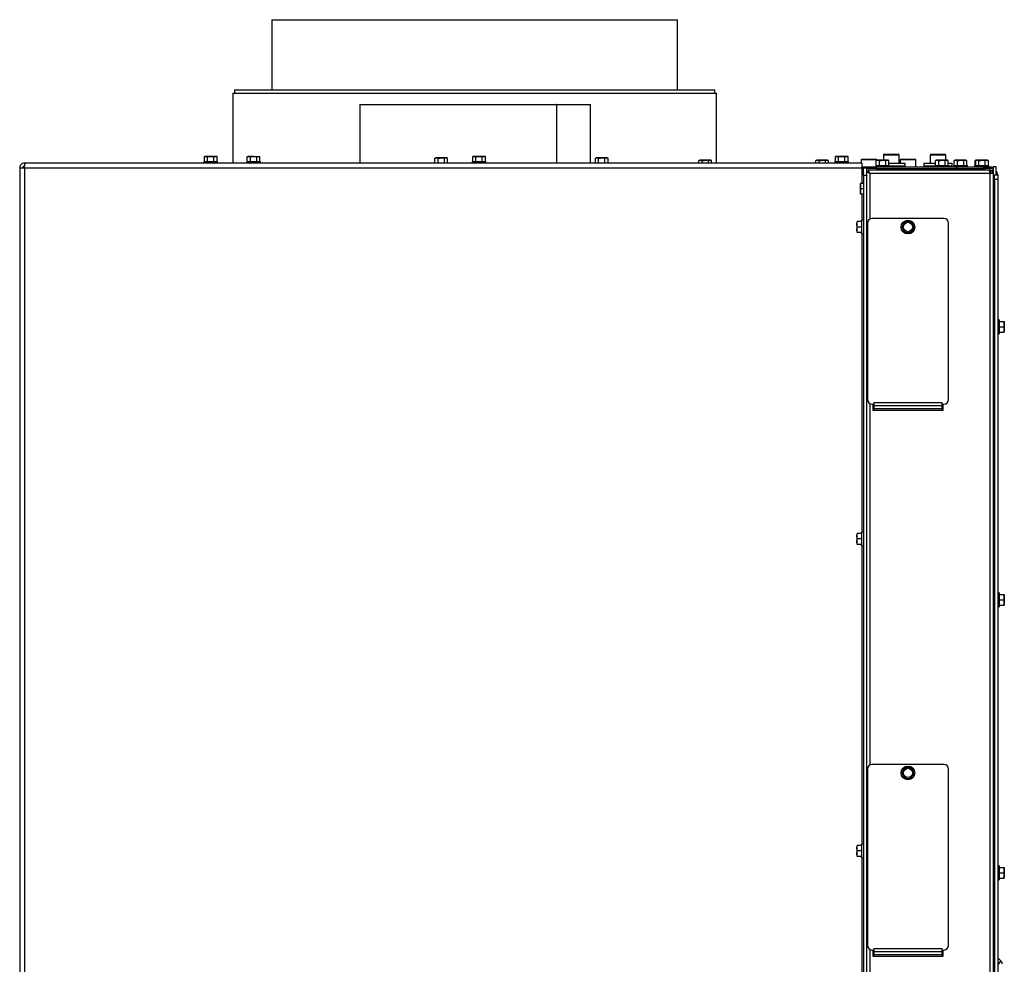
# Paper-space layout 'Sheet1' of a CAD drawing. Header units: millimetres. Extents: x 7 to 204, y 47 to 289.
# Tile 9 of 9: x 147 to 200, y 146 to 196. Entities that reach past the tile are written whole.
import ezdxf

# ---------------------------------------------------------------- set-up
doc = ezdxf.new("R2010")
doc.units = ezdxf.units.MM

psp = doc.layouts.new('Sheet1')

# ---------------------------------------------------------------- linework, layer by layer
at = {"color": 7, "linetype": 'Continuous', "lineweight": 25}
for p, q in [((160.953, 196.239), (160.953, 192.489)), ((160.953, 196.239), (182.619, 196.239)), ((182.619, 192.489), (182.619, 196.239)), ((158.869, 192.322), (158.869, 188.581)), ((158.869, 192.322), (184.703, 192.322)), ((158.953, 192.489), (158.953, 192.322)), ((158.953, 192.489), (184.619, 192.489)), ((184.619, 192.322), (184.619, 192.489)), ((184.703, 188.581), (184.703, 192.322)), ((165.64, 191.706), (165.64, 188.581)), ((165.64, 191.706), (176.147, 191.706)), ((176.147, 191.706), (176.147, 188.581)), ((176.167, 191.706), (176.147, 191.706)), ((176.167, 188.581), (176.167, 191.706)), ((176.167, 191.706), (177.974, 191.706)), ((177.974, 188.581), (177.974, 191.706)), ((157.39, 188.935), (157.345, 188.923)), ((157.345, 188.923), (157.429, 188.935)), ((157.345, 188.664), (157.345, 188.923)), ((157.429, 188.935), (157.39, 188.935)), ((157.429, 188.935), (157.513, 188.923)), ((157.682, 188.935), (157.429, 188.935)), ((157.513, 188.664), (157.513, 188.923)), ((157.682, 188.935), (157.85, 188.923)), ((157.934, 188.935), (157.682, 188.935)), ((157.85, 188.923), (157.934, 188.935)), ((157.85, 188.664), (157.85, 188.923)), ((157.934, 188.935), (158.019, 188.923)), ((157.974, 188.935), (157.934, 188.935)), ((158.019, 188.923), (157.974, 188.935)), ((158.019, 188.664), (158.019, 188.923)), ((159.629, 188.923), (159.714, 188.935)), ((159.629, 188.923), (159.714, 188.935)), ((159.629, 188.664), (159.629, 188.923)), ((159.714, 188.935), (159.675, 188.935)), ((159.714, 188.935), (159.798, 188.923)), ((159.966, 188.935), (159.714, 188.935)), ((159.714, 188.935), (159.798, 188.923)), ((159.798, 188.664), (159.798, 188.923)), ((159.966, 188.935), (160.135, 188.923)), ((159.966, 188.935), (160.135, 188.923)), ((160.135, 188.923), (160.219, 188.935)), ((160.135, 188.923), (160.219, 188.935)), ((160.135, 188.664), (160.135, 188.923)), ((160.219, 188.935), (160.303, 188.923)), ((160.219, 188.935), (160.303, 188.923)), ((160.303, 188.664), (160.303, 188.923)), ((169.703, 188.852), (169.658, 188.84)), ((169.658, 188.84), (169.743, 188.852)), ((169.743, 188.852), (169.703, 188.852)), ((169.743, 188.852), (169.827, 188.84)), ((169.995, 188.852), (169.743, 188.852)), ((169.995, 188.852), (170.164, 188.84)), ((170.248, 188.852), (169.995, 188.852)), ((170.164, 188.84), (170.248, 188.852)), ((170.248, 188.852), (170.332, 188.84)), ((170.287, 188.852), (170.248, 188.852)), ((170.332, 188.84), (170.287, 188.852)), ((171.724, 188.935), (171.678, 188.923)), ((171.678, 188.923), (171.763, 188.935)), ((171.678, 188.664), (171.678, 188.923)), ((171.763, 188.935), (171.724, 188.935)), ((171.763, 188.935), (171.847, 188.923)), ((172.015, 188.935), (171.763, 188.935)), ((171.847, 188.664), (171.847, 188.923)), ((172.015, 188.935), (172.184, 188.923)), ((172.268, 188.935), (172.015, 188.935)), ((172.184, 188.923), (172.268, 188.935)), ((172.184, 188.664), (172.184, 188.923)), ((172.268, 188.935), (172.352, 188.923)), ((172.307, 188.935), (172.268, 188.935)), ((172.352, 188.923), (172.307, 188.935)), ((172.352, 188.664), (172.352, 188.923)), ((178.277, 188.852), (178.232, 188.84)), ((178.232, 188.84), (178.316, 188.852)), ((178.316, 188.852), (178.277, 188.852)), ((178.316, 188.852), (178.4, 188.84)), ((178.568, 188.852), (178.316, 188.852)), ((178.568, 188.852), (178.737, 188.84)), ((178.821, 188.852), (178.568, 188.852)), ((178.737, 188.84), (178.821, 188.852)), ((178.821, 188.852), (178.905, 188.84)), ((178.86, 188.852), (178.821, 188.852)), ((178.905, 188.84), (178.86, 188.852)), ((191.099, 188.935), (191.053, 188.923)), ((191.053, 188.923), (191.138, 188.935)), ((191.053, 188.664), (191.053, 188.923)), ((191.138, 188.935), (191.099, 188.935)), ((191.138, 188.935), (191.222, 188.923)), ((191.39, 188.935), (191.138, 188.935)), ((191.222, 188.664), (191.222, 188.923)), ((191.39, 188.935), (191.559, 188.923)), ((191.643, 188.935), (191.39, 188.935)), ((191.559, 188.923), (191.643, 188.935)), ((191.559, 188.664), (191.559, 188.923)), ((191.643, 188.935), (191.727, 188.923)), ((191.682, 188.935), (191.643, 188.935)), ((191.727, 188.923), (191.682, 188.935)), ((191.727, 188.664), (191.727, 188.923)), ((193.619, 189.008), (193.619, 188.727)), ((193.661, 189.049), (193.687, 189.049)), ((193.687, 189.049), (194.411, 189.049)), ((194.453, 188.549), (194.453, 189.008)), ((196.119, 189.008), (196.119, 188.549)), ((196.161, 189.049), (196.331, 189.049)), ((196.331, 189.049), (196.911, 189.049)), ((196.953, 188.727), (196.953, 189.008)), ((147.474, 188.331), (147.474, 133.289)), ((147.474, 188.331), (147.724, 188.331)), ((147.724, 188.581), (147.724, 188.414)), ((147.782, 188.581), (147.724, 188.581)), ((147.724, 188.331), (192.474, 188.331)), ((147.724, 188.331), (147.724, 133.289)), ((192.474, 188.581), (147.782, 188.581)), ((157.315, 188.664), (157.315, 188.581)), ((157.315, 188.664), (158.049, 188.664)), ((158.049, 188.581), (158.049, 188.664)), ((159.6, 188.664), (159.6, 188.581)), ((159.6, 188.664), (159.6, 188.581)), ((159.6, 188.664), (160.333, 188.664)), ((160.333, 188.581), (160.333, 188.664)), ((160.333, 188.581), (160.333, 188.664)), ((169.658, 188.581), (169.658, 188.84)), ((169.827, 188.581), (169.827, 188.84)), ((170.164, 188.581), (170.164, 188.84)), ((170.332, 188.581), (170.332, 188.84)), ((171.649, 188.664), (171.649, 188.581)), ((171.649, 188.664), (172.382, 188.664)), ((172.382, 188.581), (172.382, 188.664)), ((178.232, 188.581), (178.232, 188.84)), ((178.4, 188.581), (178.4, 188.84)), ((178.737, 188.581), (178.737, 188.84)), ((178.905, 188.581), (178.905, 188.84)), ((183.807, 188.727), (183.762, 188.715)), ((183.762, 188.715), (183.846, 188.727)), ((183.762, 188.581), (183.762, 188.715)), ((183.846, 188.727), (183.807, 188.727)), ((183.846, 188.727), (183.93, 188.715)), ((184.099, 188.727), (183.846, 188.727)), ((183.93, 188.581), (183.93, 188.715)), ((184.099, 188.727), (184.267, 188.715)), ((184.351, 188.727), (184.099, 188.727)), ((184.267, 188.715), (184.351, 188.727)), ((184.267, 188.581), (184.267, 188.715)), ((184.351, 188.727), (184.435, 188.715)), ((184.39, 188.727), (184.351, 188.727)), ((184.435, 188.715), (184.39, 188.727)), ((184.435, 188.581), (184.435, 188.715)), ((190.057, 188.727), (190.012, 188.715)), ((190.012, 188.715), (190.096, 188.727)), ((190.012, 188.581), (190.012, 188.715)), ((190.096, 188.727), (190.057, 188.727)), ((190.096, 188.727), (190.18, 188.715)), ((190.349, 188.727), (190.096, 188.727)), ((190.18, 188.581), (190.18, 188.715)), ((190.349, 188.727), (190.517, 188.715)), ((190.601, 188.727), (190.349, 188.727)), ((190.517, 188.715), (190.601, 188.727)), ((190.517, 188.581), (190.517, 188.715)), ((190.601, 188.727), (190.685, 188.715)), ((190.64, 188.727), (190.601, 188.727)), ((190.685, 188.715), (190.64, 188.727)), ((190.685, 188.581), (190.685, 188.715)), ((191.024, 188.664), (191.024, 188.581)), ((191.024, 188.664), (191.757, 188.664)), ((191.757, 188.581), (191.757, 188.664)), ((192.428, 188.747), (192.428, 188.581)), ((192.469, 188.789), (193.219, 188.789)), ((192.474, 188.581), (192.474, 188.331)), ((192.474, 188.372), (192.807, 188.372)), ((192.474, 188.331), (192.474, 188.009)), ((192.474, 188.331), (192.557, 188.331)), ((192.557, 188.331), (192.724, 188.331)), ((192.557, 187.914), (192.557, 188.331)), ((192.724, 188.331), (192.724, 187.914)), ((192.807, 188.289), (192.807, 188.372)), ((192.807, 188.372), (193.224, 188.372)), ((193.205, 188.456), (193.205, 188.372)), ((193.205, 188.456), (193.939, 188.456)), ((193.224, 188.372), (193.224, 188.289)), ((193.224, 188.372), (198.974, 188.372)), ((193.28, 188.727), (193.235, 188.715)), ((193.235, 188.715), (193.319, 188.727)), ((193.235, 188.456), (193.235, 188.715)), ((193.261, 188.721), (193.261, 188.747)), ((193.319, 188.727), (193.28, 188.727)), ((193.319, 188.727), (193.404, 188.715)), ((193.572, 188.727), (193.319, 188.727)), ((193.404, 188.456), (193.404, 188.715)), ((193.572, 188.727), (193.74, 188.715)), ((193.825, 188.727), (193.572, 188.727)), ((193.74, 188.715), (193.825, 188.727)), ((193.74, 188.456), (193.74, 188.715)), ((193.825, 188.727), (193.909, 188.715)), ((193.864, 188.727), (193.825, 188.727)), ((193.909, 188.715), (193.864, 188.727)), ((193.909, 188.456), (193.909, 188.715)), ((194.786, 188.549), (193.909, 188.549)), ((193.939, 188.372), (193.939, 188.456)), ((194.786, 188.416), (193.939, 188.416)), ((194.286, 188.372), (194.286, 188.416)), ((194.511, 188.747), (194.511, 188.549)), ((194.511, 188.416), (194.511, 188.372)), ((194.553, 188.789), (195.303, 188.789)), ((194.786, 188.416), (194.786, 188.549)), ((195.344, 188.372), (195.344, 188.747)), ((195.786, 188.549), (195.786, 188.416)), ((196.408, 188.549), (195.786, 188.549)), ((196.378, 188.416), (195.786, 188.416)), ((196.286, 188.416), (196.286, 188.372)), ((196.378, 188.456), (196.378, 188.372)), ((196.378, 188.456), (197.111, 188.456)), ((196.453, 188.727), (196.408, 188.715)), ((196.408, 188.715), (196.492, 188.727)), ((196.408, 188.456), (196.408, 188.715)), ((196.492, 188.727), (196.453, 188.727)), ((196.492, 188.727), (196.576, 188.715)), ((196.744, 188.727), (196.492, 188.727)), ((196.576, 188.456), (196.576, 188.715)), ((196.744, 188.727), (196.913, 188.715)), ((196.997, 188.727), (196.744, 188.727)), ((196.913, 188.715), (196.997, 188.727)), ((196.913, 188.456), (196.913, 188.715)), ((196.997, 188.727), (197.081, 188.715)), ((197.036, 188.727), (196.997, 188.727)), ((197.081, 188.715), (197.036, 188.727)), ((197.081, 188.456), (197.081, 188.715)), ((197.286, 188.549), (197.081, 188.549)), ((197.111, 188.372), (197.111, 188.456)), ((197.286, 188.416), (197.111, 188.416)), ((197.286, 188.416), (197.286, 188.549)), ((197.372, 188.456), (197.372, 188.372)), ((197.372, 188.456), (198.105, 188.456)), ((197.447, 188.727), (197.402, 188.715)), ((197.402, 188.715), (197.486, 188.727)), ((197.402, 188.456), (197.402, 188.715)), ((197.486, 188.727), (197.447, 188.727)), ((197.486, 188.727), (197.57, 188.715)), ((197.739, 188.727), (197.486, 188.727)), ((197.57, 188.456), (197.57, 188.715)), ((197.739, 188.727), (197.907, 188.715)), ((197.991, 188.727), (197.739, 188.727)), ((197.907, 188.715), (197.991, 188.727)), ((197.907, 188.456), (197.907, 188.715)), ((197.991, 188.727), (198.075, 188.715)), ((198.03, 188.727), (197.991, 188.727)), ((198.075, 188.715), (198.03, 188.727)), ((198.075, 188.456), (198.075, 188.715)), ((198.105, 188.372), (198.105, 188.456)), ((198.482, 188.456), (198.482, 188.372)), ((198.482, 188.456), (198.524, 188.456)), ((198.557, 188.727), (198.512, 188.715)), ((198.512, 188.715), (198.543, 188.719)), ((198.512, 188.456), (198.512, 188.715)), ((198.524, 188.456), (198.524, 188.372)), ((198.524, 188.456), (199.257, 188.456)), ((198.599, 188.727), (198.553, 188.715)), ((198.553, 188.715), (198.638, 188.727)), ((198.553, 188.456), (198.553, 188.715)), ((198.638, 188.727), (198.599, 188.727)), ((198.638, 188.727), (198.722, 188.715)), ((198.89, 188.727), (198.638, 188.727)), ((198.722, 188.456), (198.722, 188.715)), ((198.89, 188.727), (199.059, 188.715)), ((199.143, 188.727), (198.89, 188.727)), ((198.974, 188.289), (198.974, 188.372)), ((198.974, 188.372), (199.39, 188.372)), ((199.059, 188.715), (199.143, 188.727)), ((199.059, 188.456), (199.059, 188.715)), ((199.143, 188.727), (199.227, 188.715)), ((199.182, 188.727), (199.143, 188.727)), ((199.227, 188.715), (199.182, 188.727)), ((199.227, 188.456), (199.227, 188.715)), ((199.257, 188.372), (199.257, 188.456)), ((199.39, 188.372), (199.39, 188.289)), ((199.474, 188.039), (199.474, 188.372)), ((199.509, 188.372), (199.474, 188.372)), ((199.64, 188.372), (199.509, 188.372)), ((199.64, 187.956), (199.64, 188.372)), ((192.474, 188.009), (192.474, 187.497)), ((192.724, 187.914), (192.557, 187.914)), ((192.557, 187.914), (192.557, 134.122)), ((192.724, 188.289), (192.807, 188.289)), ((192.724, 188.117), (192.807, 188.117)), ((192.724, 187.914), (192.724, 134.122)), ((193.224, 188.289), (192.807, 188.289)), ((199.248, 188.206), (192.813, 188.206)), ((192.813, 188.206), (192.813, 188.122)), ((192.89, 188.039), (199.307, 188.039)), ((193.224, 188.289), (198.974, 188.289)), ((193.397, 188.289), (193.397, 188.206)), ((193.747, 188.206), (193.747, 188.289)), ((197.564, 188.284), (197.494, 188.289)), ((197.564, 188.289), (197.564, 188.206)), ((197.914, 188.206), (197.914, 188.289)), ((198.674, 188.289), (198.674, 188.206)), ((198.715, 188.289), (198.715, 188.206)), ((199.39, 188.289), (198.974, 188.289)), ((199.065, 188.206), (199.065, 188.289)), ((199.307, 188.206), (199.248, 188.206)), ((199.307, 188.122), (199.287, 188.122)), ((199.307, 188.206), (199.474, 188.206)), ((199.307, 188.206), (199.307, 188.122)), ((199.307, 188.039), (199.307, 84.122)), ((199.307, 188.039), (199.474, 188.039)), ((199.474, 188.039), (199.474, 84.122)), ((199.557, 187.956), (199.724, 187.956)), ((199.557, 187.706), (199.557, 187.956)), ((199.724, 187.956), (199.724, 187.706)), ((192.39, 187.352), (192.402, 187.497)), ((192.39, 187.497), (192.39, 187.352)), ((192.39, 187.352), (192.39, 187.06)), ((192.402, 187.206), (192.39, 187.352)), ((192.557, 187.497), (192.402, 187.497)), ((199.724, 187.706), (199.557, 187.706)), ((199.557, 187.706), (199.557, 121.206)), ((199.724, 187.706), (199.724, 121.206)), ((192.39, 187.06), (192.402, 187.206)), ((192.402, 186.914), (192.39, 187.06)), ((192.39, 187.06), (192.39, 186.914)), ((192.557, 187.206), (192.402, 187.206)), ((192.557, 186.914), (192.402, 186.914)), ((192.203, 185.31), (192.215, 185.456)), ((192.203, 185.456), (192.203, 185.31)), ((192.203, 185.31), (192.203, 185.018)), ((192.215, 185.164), (192.203, 185.31)), ((192.474, 185.456), (192.215, 185.456)), ((192.557, 185.531), (192.474, 185.531)), ((192.474, 184.797), (192.474, 185.531)), ((192.765, 185.372), (192.765, 175.956)), ((196.849, 185.622), (193.015, 185.622)), ((194.701, 185.342), (194.598, 185.208)), ((194.598, 185.208), (194.662, 185.053)), ((194.803, 185.475), (194.701, 185.342)), ((194.97, 185.453), (194.803, 185.475)), ((195.137, 185.431), (194.97, 185.453)), ((195.201, 185.276), (195.137, 185.431)), ((197.099, 175.956), (197.099, 185.372)), ((192.203, 185.018), (192.215, 185.164)), ((192.215, 184.872), (192.203, 185.018)), ((192.203, 185.018), (192.203, 184.872)), ((192.474, 185.164), (192.215, 185.164)), ((192.474, 184.872), (192.215, 184.872)), ((192.474, 184.797), (192.557, 184.797)), ((194.727, 184.897), (194.894, 184.875)), ((194.894, 184.875), (195.06, 184.853)), ((195.06, 184.853), (195.163, 184.986)), ((195.163, 184.986), (195.266, 185.12)), ((199.557, 180.006), (199.474, 180.006)), ((199.807, 180.197), (199.724, 180.197)), ((199.807, 180.197), (199.807, 179.831)), ((199.807, 180.122), (200.066, 180.122)), ((200.066, 180.122), (200.078, 179.977)), ((200.078, 179.977), (200.066, 179.831)), ((200.078, 179.977), (200.078, 180.122)), ((200.078, 179.685), (200.078, 179.977)), ((199.474, 179.656), (199.557, 179.656)), ((199.724, 179.464), (199.807, 179.464)), ((199.807, 179.831), (199.807, 179.464)), ((199.807, 179.831), (200.066, 179.831)), ((199.807, 179.539), (200.066, 179.539)), ((200.066, 179.831), (200.078, 179.685)), ((200.078, 179.685), (200.066, 179.539)), ((200.078, 179.539), (200.078, 179.685)), ((193.015, 175.706), (193.099, 175.706)), ((193.057, 175.706), (193.057, 175.372)), ((196.765, 175.773), (193.099, 175.773)), ((193.099, 175.706), (193.099, 175.773)), ((193.099, 175.706), (193.099, 175.606)), ((196.765, 175.706), (196.765, 175.773)), ((196.765, 175.706), (196.849, 175.706)), ((196.765, 175.606), (196.765, 175.706)), ((196.807, 175.372), (196.807, 175.706)), ((193.057, 175.372), (196.807, 175.372)), ((196.765, 175.606), (193.099, 175.606)), ((193.099, 175.606), (193.099, 175.453)), ((196.765, 175.453), (193.099, 175.453)), ((193.099, 175.372), (193.099, 175.453)), ((196.765, 175.453), (196.765, 175.606)), ((196.765, 175.453), (196.765, 175.372)), ((192.557, 168.864), (192.474, 168.864)), ((192.474, 168.131), (192.474, 168.864)), ((192.203, 168.643), (192.215, 168.789)), ((192.203, 168.789), (192.203, 168.643)), ((192.215, 168.497), (192.203, 168.643)), ((192.203, 168.643), (192.203, 168.352)), ((192.203, 168.352), (192.215, 168.497)), ((192.215, 168.206), (192.203, 168.352)), ((192.203, 168.352), (192.203, 168.206)), ((192.474, 168.789), (192.215, 168.789)), ((192.474, 168.497), (192.215, 168.497)), ((192.474, 168.206), (192.215, 168.206)), ((192.474, 168.131), (192.557, 168.131)), ((199.557, 165.422), (199.474, 165.422)), ((199.807, 165.614), (199.724, 165.614)), ((199.807, 165.614), (199.807, 165.247)), ((199.807, 165.539), (200.066, 165.539)), ((199.807, 165.247), (199.807, 164.881)), ((199.807, 165.247), (200.066, 165.247)), ((200.066, 165.539), (200.078, 165.393)), ((200.078, 165.393), (200.066, 165.247)), ((200.066, 165.247), (200.078, 165.102)), ((200.078, 165.393), (200.078, 165.539)), ((200.078, 165.102), (200.078, 165.393)), ((199.474, 165.072), (199.557, 165.072)), ((199.724, 164.881), (199.807, 164.881)), ((199.807, 164.956), (200.066, 164.956)), ((200.078, 165.102), (200.066, 164.956)), ((200.078, 164.956), (200.078, 165.102)), ((196.849, 156.456), (193.015, 156.456)), ((194.803, 156.309), (194.701, 156.175)), ((194.97, 156.287), (194.803, 156.309)), ((195.137, 156.264), (194.97, 156.287)), ((195.201, 156.109), (195.137, 156.264)), ((192.765, 156.206), (192.765, 146.789)), ((194.701, 156.175), (194.598, 156.042)), ((194.598, 156.042), (194.662, 155.886)), ((194.727, 155.73), (194.894, 155.708)), ((194.894, 155.708), (195.06, 155.686)), ((195.06, 155.686), (195.163, 155.82)), ((195.163, 155.82), (195.266, 155.953)), ((197.099, 146.789), (197.099, 156.206)), ((192.203, 151.977), (192.215, 152.122)), ((192.203, 152.122), (192.203, 151.977)), ((192.474, 152.122), (192.215, 152.122)), ((192.557, 152.197), (192.474, 152.197)), ((192.474, 151.464), (192.474, 152.197)), ((192.203, 151.977), (192.203, 151.685)), ((192.215, 151.831), (192.203, 151.977)), ((192.203, 151.685), (192.215, 151.831)), ((192.215, 151.539), (192.203, 151.685)), ((192.203, 151.685), (192.203, 151.539)), ((192.474, 151.831), (192.215, 151.831)), ((192.474, 151.539), (192.215, 151.539)), ((192.474, 151.464), (192.557, 151.464)), ((199.807, 151.031), (199.724, 151.031)), ((199.807, 151.031), (199.807, 150.664)), ((199.557, 150.839), (199.474, 150.839)), ((199.474, 150.489), (199.557, 150.489)), ((199.807, 150.956), (200.066, 150.956)), ((199.807, 150.664), (199.807, 150.297)), ((199.807, 150.664), (200.066, 150.664)), ((200.066, 150.956), (200.078, 150.81)), ((200.078, 150.81), (200.066, 150.664)), ((200.066, 150.664), (200.078, 150.518)), ((200.078, 150.518), (200.066, 150.372)), ((200.078, 150.81), (200.078, 150.956)), ((200.078, 150.518), (200.078, 150.81)), ((200.078, 150.372), (200.078, 150.518)), ((199.724, 150.297), (199.807, 150.297)), ((199.807, 150.372), (200.066, 150.372)), ((193.015, 146.539), (193.099, 146.539)), ((193.057, 146.539), (193.057, 146.206)), ((196.765, 146.606), (193.099, 146.606)), ((193.099, 146.539), (193.099, 146.606)), ((193.099, 146.539), (193.099, 146.439)), ((196.765, 146.439), (193.099, 146.439)), ((193.099, 146.439), (193.099, 146.286)), ((196.765, 146.286), (193.099, 146.286)), ((193.099, 146.206), (193.099, 146.286)), ((196.765, 146.539), (196.765, 146.606)), ((196.765, 146.539), (196.849, 146.539)), ((196.765, 146.439), (196.765, 146.539)), ((196.765, 146.286), (196.765, 146.439)), ((196.765, 146.286), (196.765, 146.206)), ((196.807, 146.206), (196.807, 146.539)), ((193.057, 146.206), (196.807, 146.206)), ((199.724, 145.894), (199.782, 145.835)), ((199.748, 146.105), (199.9, 145.953)), ((199.9, 145.953), (199.782, 145.835))]:
    psp.add_line(p, q, dxfattribs=at)
at = {"color": 8, "linetype": 'Continuous', "lineweight": 25}
for p, q in [((193.648, 189.008), (193.619, 189.008)), ((194.453, 189.008), (193.648, 189.008)), ((196.308, 189.008), (196.119, 189.008)), ((196.953, 189.008), (196.308, 189.008)), ((193.261, 188.747), (192.428, 188.747)), ((195.344, 188.747), (194.511, 188.747)), ((199.509, 180.006), (199.509, 188.372)), ((192.89, 188.039), (192.89, 185.589)), ((197.494, 188.206), (197.494, 188.289)), ((192.474, 187.531), (192.557, 187.531)), ((192.474, 186.914), (192.474, 185.531)), ((192.474, 184.797), (192.474, 168.864)), ((199.509, 165.422), (199.509, 179.656)), ((192.89, 175.739), (192.89, 156.422)), ((192.474, 168.131), (192.474, 152.197)), ((199.509, 150.839), (199.509, 165.072)), ((192.474, 151.464), (192.474, 135.602)), ((199.509, 136.256), (199.509, 150.489)), ((192.89, 146.573), (192.89, 127.256)), ((199.748, 146.105), (199.724, 146.081))]:
    psp.add_line(p, q, dxfattribs=at)
at = {"color": 7, "linetype": 'Continuous', "lineweight": 25, "flags": 128}
for points in [[(192.89, 188.039), (192.89, 188.039)], [(193.397, 188.269), (193.345, 188.251), (193.26, 188.206)]]:
    psp.add_lwpolyline(points, dxfattribs=at)
at = {"color": 7, "linetype": 'Continuous', "lineweight": 25}
for centre, radius in [((194.932, 185.164), 0.367), ((194.932, 185.164), 0.25), ((194.932, 155.997), 0.367), ((194.932, 155.997), 0.25)]:
    psp.add_circle(centre, radius, dxfattribs=at)
for centre, radius, start, end in [((193.661, 189.008), 0.0417, 90, 180), ((194.411, 189.008), 0.0417, 0, 90), ((196.161, 189.008), 0.0417, 90, 180), ((196.911, 189.008), 0.0417, 0, 90), ((192.469, 188.747), 0.0417, 90, 180), ((193.219, 188.747), 0.0417, 0, 90), ((194.553, 188.747), 0.0417, 90, 180), ((195.303, 188.747), 0.0417, 0, 90), ((199.474, 187.956), 0.25, 0, 48.1897), ((193.015, 185.372), 0.25, 90, 180), ((194.932, 185.164), 0.292, 142.4483, 202.4483), ((194.932, 185.164), 0.292, 82.4483, 142.4483), ((194.932, 185.164), 0.292, 22.4483, 82.4483), ((194.932, 185.164), 0.292, 322.4483, 22.4483), ((196.849, 185.372), 0.25, 360, 90), ((194.932, 185.164), 0.292, 202.4483, 262.4483), ((194.932, 185.164), 0.292, 262.4483, 322.4483), ((193.015, 175.956), 0.25, 180, 270), ((196.849, 175.956), 0.25, 270, 0), ((193.015, 156.206), 0.25, 90, 180), ((194.932, 155.997), 0.292, 82.4483, 142.4483), ((194.932, 155.997), 0.292, 22.4483, 82.4483), ((196.849, 156.206), 0.25, 360, 90), ((194.932, 155.997), 0.292, 142.4483, 202.4483), ((194.932, 155.997), 0.292, 202.4483, 262.4483), ((194.932, 155.997), 0.292, 262.4483, 322.4483), ((194.932, 155.997), 0.292, 322.4483, 22.4483), ((193.015, 146.789), 0.25, 180, 270), ((196.849, 146.789), 0.25, 270, 360), ((199.807, 146.164), 0.0833, 180, 225), ((199.724, 145.776), 0.0833, 0, 45), ((199.724, 145.776), 0.25, 0, 45)]:
    psp.add_arc(centre, radius, start, end, dxfattribs=at)
for points, knots in [([(157.513, 188.923), (157.527, 188.925), (157.583, 188.932), (157.64, 188.934), (157.682, 188.935)], [0, 0, 0, 0, 0.249167, 1, 1, 1, 1]), ([(159.798, 188.923), (159.812, 188.925), (159.868, 188.932), (159.924, 188.934), (159.966, 188.935)], [0, 0, 0, 0, 0.249156, 1, 1, 1, 1]), ([(159.798, 188.923), (159.812, 188.925), (159.868, 188.932), (159.924, 188.934), (159.966, 188.935)], [0, 0, 0, 0, 0.249156, 1, 1, 1, 1]), ([(169.827, 188.84), (169.841, 188.841), (169.896, 188.849), (169.953, 188.85), (169.995, 188.852)], [0, 0, 0, 0, 0.249162, 1, 1, 1, 1]), ([(171.847, 188.923), (171.861, 188.925), (171.917, 188.932), (171.973, 188.934), (172.015, 188.935)], [0, 0, 0, 0, 0.249161, 1, 1, 1, 1]), ([(178.4, 188.84), (178.414, 188.841), (178.47, 188.849), (178.526, 188.85), (178.568, 188.852)], [0, 0, 0, 0, 0.249168, 1, 1, 1, 1]), ([(191.222, 188.923), (191.236, 188.925), (191.292, 188.932), (191.348, 188.934), (191.39, 188.935)], [0, 0, 0, 0, 0.249162, 1, 1, 1, 1]), ([(147.724, 188.581), (147.691, 188.577), (147.625, 188.57), (147.543, 188.512), (147.485, 188.429), (147.477, 188.364), (147.474, 188.331)], [0, 0, 0, 0, 0.25, 0.499999, 0.74999, 1, 1, 1, 1]), ([(147.724, 188.414), (147.713, 188.413), (147.691, 188.41), (147.663, 188.391), (147.644, 188.364), (147.641, 188.342), (147.64, 188.331)], [0, 0, 0, 0, 0.2500044, 0.4999933, 0.7500173, 1, 1, 1, 1]), ([(147.724, 188.331), (147.728, 188.364), (147.738, 188.429), (147.753, 188.512), (147.768, 188.57), (147.778, 188.577), (147.782, 188.581)], [0, 0, 0, 0, 0.250011, 0.500002, 0.75, 1, 1, 1, 1]), ([(183.93, 188.715), (183.944, 188.716), (184, 188.724), (184.056, 188.725), (184.099, 188.727)], [0, 0, 0, 0, 0.249166, 1, 1, 1, 1]), ([(190.18, 188.715), (190.194, 188.716), (190.25, 188.724), (190.306, 188.725), (190.349, 188.727)], [0, 0, 0, 0, 0.249166, 1, 1, 1, 1]), ([(193.404, 188.715), (193.418, 188.716), (193.473, 188.724), (193.53, 188.725), (193.572, 188.727)], [0, 0, 0, 0, 0.249168, 1, 1, 1, 1]), ([(196.576, 188.715), (196.59, 188.716), (196.646, 188.724), (196.702, 188.725), (196.744, 188.727)], [0, 0, 0, 0, 0.249168, 1, 1, 1, 1]), ([(197.57, 188.715), (197.584, 188.716), (197.64, 188.724), (197.696, 188.725), (197.739, 188.727)], [0, 0, 0, 0, 0.249167, 1, 1, 1, 1]), ([(198.722, 188.715), (198.736, 188.716), (198.792, 188.724), (198.848, 188.725), (198.89, 188.727)], [0, 0, 0, 0, 0.249169, 1, 1, 1, 1]), ([(192.557, 188.073), (192.555, 188.065), (192.552, 188.049), (192.53, 188.03), (192.503, 188.016), (192.483, 188.011), (192.474, 188.009)], [0, 0, 0, 0, 0.312406, 0.58172, 0.809817, 1, 1, 1, 1]), ([(192.557, 188.017), (192.556, 188.017), (192.531, 188.013), (192.501, 188.011), (192.474, 188.009)], [0, 0, 0, 0, 0.052708, 1, 1, 1, 1]), ([(192.724, 188.117), (192.724, 188.116), (192.726, 188.115), (192.738, 188.11), (192.757, 188.102), (192.786, 188.09), (192.83, 188.069), (192.869, 188.05), (192.89, 188.039)], [0, 0, 0, 0, 0.135541, 0.26871, 0.400246, 0.530942, 0.742666, 1, 1, 1, 1]), ([(192.807, 188.117), (192.807, 188.116), (192.808, 188.115), (192.814, 188.11), (192.824, 188.102), (192.839, 188.09), (192.861, 188.068), (192.88, 188.05), (192.89, 188.039)], [0, 0, 0, 0, 0.120258, 0.240854, 0.364251, 0.492717, 0.715734, 1, 1, 1, 1]), ([(192.89, 188.039), (192.88, 188.06), (192.859, 188.101), (192.834, 188.155), (192.819, 188.191), (192.814, 188.205), (192.813, 188.206), (192.813, 188.206)], [0, 0, 0, 0, 0.251922, 0.502523, 0.726202, 0.929012, 1, 1, 1, 1]), ([(192.89, 188.039), (192.878, 188.052), (192.857, 188.072), (192.833, 188.098), (192.82, 188.114), (192.814, 188.122), (192.813, 188.122), (192.813, 188.122)], [0, 0, 0, 0, 0.342446, 0.557101, 0.737537, 0.91889, 1, 1, 1, 1]), ([(199.248, 188.206), (199.253, 188.203), (199.263, 188.198), (199.277, 188.16), (199.292, 188.105), (199.302, 188.061), (199.307, 188.039)], [0, 0, 0, 0, 0.250004, 0.500009, 0.749975, 1, 1, 1, 1]), ([(199.474, 188.039), (199.472, 188.058), (199.468, 188.097), (199.438, 188.148), (199.393, 188.185), (199.347, 188.204), (199.317, 188.205), (199.307, 188.206)], [0, 0, 0, 0, 0.220072, 0.440165, 0.660268, 0.880368, 1, 1, 1, 1]), ([(199.39, 188.039), (199.389, 188.049), (199.387, 188.07), (199.37, 188.097), (199.345, 188.115), (199.322, 188.122), (199.309, 188.122), (199.307, 188.122)], [0, 0, 0, 0, 0.235703, 0.471449, 0.707067, 0.942695, 1, 1, 1, 1]), ([(195.266, 185.12), (195.26, 185.133), (195.239, 185.184), (195.218, 185.236), (195.201, 185.276)], [0, 0, 0, 0, 0.249177, 1, 1, 1, 1]), ([(194.662, 185.053), (194.678, 185.014), (194.7, 184.962), (194.721, 184.91), (194.727, 184.897)], [0, 0, 0, 0, 0.750838, 1, 1, 1, 1]), ([(194.662, 155.886), (194.678, 155.847), (194.7, 155.795), (194.721, 155.743), (194.727, 155.73)], [0, 0, 0, 0, 0.750831, 1, 1, 1, 1]), ([(195.266, 155.953), (195.26, 155.966), (195.239, 156.018), (195.218, 156.07), (195.201, 156.109)], [0, 0, 0, 0, 0.24917, 1, 1, 1, 1])]:
    psp.add_open_spline(points, degree=3, knots=knots, dxfattribs=at)

doc.saveas('drawing.dxf')
